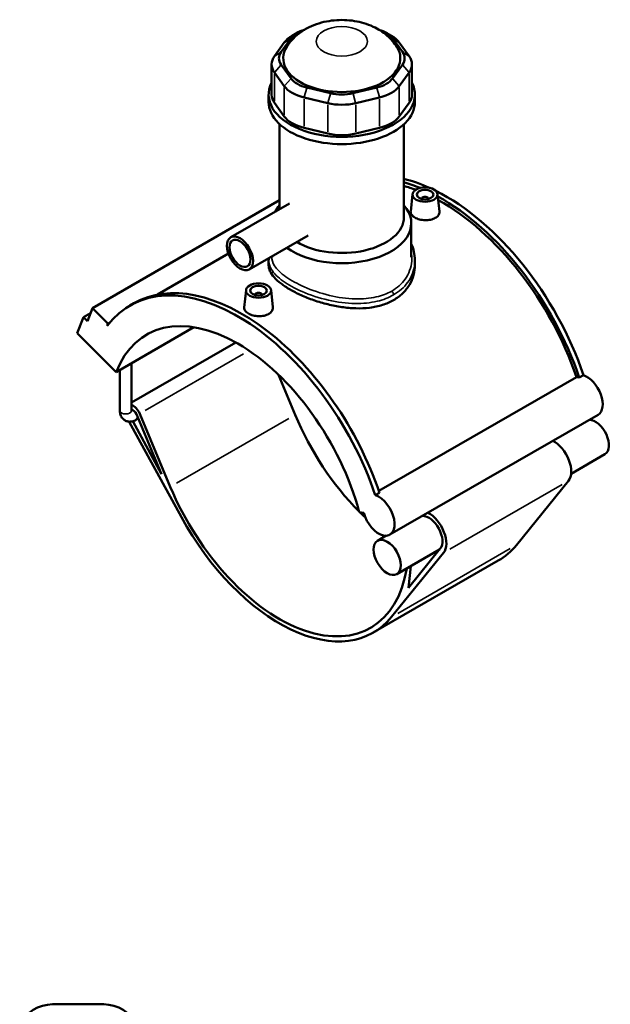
# Model space of a CAD drawing. Header units: inches. Extents: x -1.6 to 50.3, y -2 to 48.9.
# Tile 8 of 8: x 36.4 to 50.3, y 25.8 to 48.9. Entities that reach past the tile are written whole.
import ezdxf

# ---------------------------------------------------------------- set-up
doc = ezdxf.new("R2010")
doc.units = ezdxf.units.IN
doc.header["$MEASUREMENT"] = 0
doc.layers.add('Visible (ANSI)', color=7, linetype='Continuous', lineweight=50)
doc.layers.add('Visible Narrow (ANSI)', color=7, linetype='Continuous', lineweight=35)

msp = doc.modelspace()

# ---------------------------------------------------------------- linework, layer by layer
at = {"layer": 'Visible (ANSI)'}
for p, q in [((42.549, 48.183), (42.781, 48.505)), ((42.928, 48.633), (42.806, 48.562)), ((45.023, 48.633), (45.146, 48.562)), ((45.171, 48.505), (45.402, 48.183)), ((42.622, 48.402), (42.39, 48.081)), ((45.561, 48.081), (45.33, 48.402)), ((42.325, 47.891), (42.325, 47.177)), ((42.781, 47.558), (42.549, 47.88)), ((45.402, 47.88), (45.171, 47.558)), ((45.627, 47.891), (45.627, 47.177)), ((42.39, 47.701), (42.622, 47.379)), ((45.33, 47.379), (45.561, 47.701)), ((43.712, 47.21), (43.153, 47.343)), ((44.798, 47.343), (44.239, 47.21)), ((42.254, 47.006), (42.254, 47.177)), ((43.088, 47.111), (43.646, 46.978)), ((44.305, 46.978), (44.864, 47.111)), ((45.698, 47.006), (45.698, 47.177)), ((42.622, 46.665), (42.39, 46.987)), ((45.561, 46.987), (45.33, 46.665)), ((42.512, 44.484), (42.512, 46.484)), ((43.646, 46.264), (43.088, 46.397)), ((44.864, 46.397), (44.305, 46.264)), ((45.439, 44.296), (45.439, 46.484)), ((45.641, 44.837), (45.598, 44.431)), ((45.857, 44.73), (45.857, 44.723)), ((46.015, 44.73), (46.015, 44.723)), ((46.231, 44.837), (46.274, 44.432)), ((42.512, 44.695), (38.104, 42.156)), ((42.747, 44.619), (41.362, 43.822)), ((45.612, 43.352), (45.612, 44.155)), ((43.181, 43.865), (41.796, 43.068)), ((41.306, 43.438), (39.634, 42.475)), ((42.34, 43.352), (42.34, 43.381)), ((42.254, 43.28), (42.254, 43.172)), ((45.698, 43.28), (45.698, 43.172)), ((41.721, 42.58), (41.677, 42.173)), ((41.937, 42.465), (41.937, 42.473)), ((42.094, 42.465), (42.094, 42.473)), ((42.31, 42.58), (42.354, 42.175)), ((37.987, 41.853), (38.104, 42.156)), ((38.104, 42.156), (38.47, 41.791)), ((38.984, 42.216), (39.082, 42.272)), ((37.75, 41.565), (37.895, 41.944)), ((38.058, 42.038), (37.895, 41.944)), ((37.895, 41.944), (37.987, 41.853)), ((38.47, 41.791), (38.45, 41.74)), ((38.508, 41.814), (38.47, 41.791)), ((38.665, 40.653), (40.495, 41.707)), ((37.75, 41.565), (38.665, 40.653)), ((41.48, 41.347), (39.027, 39.935)), ((39.027, 39.746), (39.027, 40.861)), ((38.751, 39.746), (38.751, 40.702)), ((42.483, 40.591), (42.878, 39.647)), ((44.848, 37.857), (49.499, 40.536)), ((49.568, 40.521), (49.666, 40.578)), ((39.143, 39.659), (39.732, 38.25)), ((39.938, 37.954), (39.22, 39.672)), ((50.009, 39.65), (45.108, 36.828)), ((38.972, 39.485), (40.199, 37.239)), ((39.732, 38.25), (39.053, 39.494)), ((39.185, 39.559), (39.129, 39.527)), ((50.172, 38.721), (49.375, 38.262)), ((49.312, 38.093), (48.087, 36.584)), ((44.765, 37.756), (44.863, 37.812)), ((44.386, 37.358), (44.492, 37.342)), ((45.024, 36.804), (44.819, 36.685)), ((45.147, 34.891), (46.372, 36.4)), ((46.276, 36.477), (45.271, 35.899)), ((46.295, 36.501), (45.546, 35.579)), ((47.659, 36.216), (44.718, 34.523)), ((45.546, 35.579), (45.6, 36.088)), ((37.169, 25.78), (38.372, 25.78))]:
    msp.add_line(p, q, dxfattribs=at)
for centre, start, end in [((37.169, 24.919), 90, 154.3197), ((38.372, 24.919), 25.6803, 90)]:
    msp.add_arc(centre, 0.861, start, end, dxfattribs=at)
for centre, major_axis, ratio, start_param, end_param in [((43.417, 48.353), (-0.689, 0), 0.575862, 5.191425, 5.890486), ((44.534, 48.353), (0.689, 0), 0.575862, 0.392699, 1.091761), ((43.417, 48.213), (-0.861, 0), 0.575862, 5.50164, 5.890486), ((44.534, 48.213), (-0.861, 0), 0.575862, 3.534292, 3.923138), ((43.976, 48.032), (-1.378, 0), 0.575862, 5.937655, 9.770308), ((43.186, 48.032), (-0.689, 0), 0.575862, 5.890486, 6.675884), ((44.766, 48.032), (0.689, 0), 0.575862, 5.890486, 6.675884), ((43.186, 47.891), (-0.861, 0), 0.575862, 5.890486, 6.675884), ((44.766, 47.891), (0.861, 0), 0.575862, 5.890486, 6.675884), ((43.417, 47.71), (-0.689, 0), 0.575862, 0.392699, 1.178097), ((44.534, 47.71), (0.689, 0), 0.575862, 5.105088, 5.890486), ((43.976, 47.177), (-1.722, 0), 0.575862, 5.99515, 9.712813), ((43.417, 47.569), (0.861, 0), 0.575862, 3.534292, 4.31969), ((44.534, 47.569), (0.861, 0), 0.575862, 5.105088, 5.890486), ((43.186, 47.177), (-0.861, 0), 0.575862, 0, 0.392699), ((43.976, 47.577), (-0.689, 0), 0.575862, 1.178097, 1.963495), ((44.766, 47.177), (0.861, 0), 0.575862, 5.890486, 6.283185), ((43.976, 47.006), (-1.722, 0), 0.575862, 0, 3.141593), ((43.976, 47.436), (0.861, 0), 0.575862, 4.31969, 5.105088), ((43.417, 46.855), (-0.861, 0), 0.575862, 0.392699, 1.178097), ((44.534, 46.855), (0.861, 0), 0.575862, 5.105088, 5.890486), ((43.976, 46.722), (-0.861, 0), 0.575862, 1.178097, 1.963495), ((46.426, 40.624), (-2.542, 4.414), 0.578093, 5.606443, 5.777118), ((46.328, 40.567), (2.542, -4.414), 0.578093, 2.49986, 2.607344), ((46.328, 40.567), (-2.492, 4.328), 0.578093, 5.673768, 5.75403), ((45.936, 44.73), (-0.0787, 0), 0.575862, 2.972903, 6.451874), ((46.426, 40.624), (-2.542, 4.414), 0.578093, 4.381208, 5.566317), ((46.328, 40.567), (2.542, -4.414), 0.578093, 1.239616, 2.383533), ((43.976, 44.155), (-1.636, 0), 0.575862, 5.820231, 5.993086), ((43.976, 44.155), (1.636, 0), 0.575862, 3.800436, 6.74614), ((46.328, 40.567), (-2.492, 4.328), 0.578093, 4.384141, 5.522998), ((43.976, 44.296), (1.464, 0), 0.575862, 3.904025, 6.283185), ((41.526, 37.802), (-2.542, 4.414), 0.578093, 4.381208, 6.523097), ((41.624, 37.858), (-2.542, 4.414), 0.578093, 4.381208, 6.283185), ((42.016, 42.473), (-0.0787, 0), 0.575862, 2.972903, 6.451874), ((41.526, 37.802), (-2.148, 3.731), 0.578093, 4.27799, 6.721451), ((49.646, 40.053), (-0.264, 0.459), 0.578093, 5.711017, 5.901862), ((49.744, 40.109), (0.264, -0.459), 0.578093, 0, 2.569424), ((39.061, 39.646), (-0.133, 0.231), 0.578093, 4.496002, 5.679479), ((39.061, 39.646), (0.069, -0.119), 0.578093, 1.35441, 2.711868), ((45.446, 40.059), (2.148, -3.731), 0.578093, 4.496002, 5.142703), ((49.945, 39.114), (-0.226, 0.393), 0.578093, 3.141593, 5.979743), ((48.965, 38.549), (0.291, -0.505), 0.578093, 0.21807, 2.408108), ((42.506, 38.366), (2.148, -3.731), 0.578093, 4.496002, 6.897385), ((44.844, 37.287), (0.264, -0.459), 0.578093, 4.27799, 8.852609), ((45.446, 40.059), (2.148, -3.731), 0.578093, 5.149022, 5.194513), ((46.025, 36.856), (0.291, -0.505), 0.578093, 0.21807, 2.408108), ((42.506, 38.366), (2.213, -3.843), 0.578093, 4.673116, 6.501255), ((46.025, 36.856), (0.226, -0.393), 0.578093, 0.21807, 2.83815), ((45.446, 40.059), (2.213, -3.843), 0.578093, 0, 0.21807)]:
    msp.add_ellipse(centre, major_axis=major_axis, ratio=ratio, start_param=start_param, end_param=end_param, dxfattribs=at)
for centre, major_axis, ratio in [((45.936, 44.827), (-0.295, 0), 0.575862), ((45.936, 44.827), (0.197, 0), 0.575862), ((41.579, 43.445), (-0.217, 0.377), 0.578093), ((41.579, 43.445), (-0.174, 0.302), 0.578093), ((42.016, 42.569), (0.295, 0), 0.575862), ((42.016, 42.569), (0.197, 0), 0.575862), ((45.045, 36.292), (-0.226, 0.393), 0.578093)]:
    msp.add_ellipse(centre, major_axis=major_axis, ratio=ratio, dxfattribs=at)
for points, knots in [([(45.272, 48.3), (45.205, 48.407), (45.127, 48.493), (44.94, 48.657), (44.829, 48.725), (44.572, 48.844), (44.425, 48.886), (44.118, 48.936), (43.957, 48.941), (43.636, 48.91), (43.476, 48.875), (43.166, 48.753), (43.015, 48.668), (42.803, 48.47), (42.737, 48.392), (42.68, 48.3)], [1.130928, 1.130928, 1.130928, 1.130928, 1.366693, 1.366693, 1.67598, 1.67598, 2.080802, 2.080802, 2.519755, 2.519755, 2.958678, 2.958678, 3.377798, 3.377798, 3.581461, 3.581461, 3.581461, 3.581461]), ([(46.176, 44.277), (46.146, 44.259), (46.108, 44.245), (46.024, 44.227), (45.979, 44.223), (45.893, 44.226), (45.848, 44.232), (45.765, 44.254), (45.727, 44.269), (45.666, 44.304), (45.64, 44.325), (45.606, 44.371), (45.597, 44.396), (45.597, 44.423), (45.597, 44.427), (45.598, 44.431)], [0, 0, 0, 0, 0.324424, 0.324424, 0.648848, 0.648848, 0.973051, 0.973051, 1.297254, 1.297254, 1.621457, 1.621457, 1.94566, 1.94566, 1.997739, 1.997739, 1.997739, 1.997739]), ([(46.274, 44.432), (46.274, 44.428), (46.275, 44.424), (46.275, 44.394), (46.266, 44.366), (46.232, 44.316), (46.206, 44.294), (46.176, 44.277)], [4.4871136, 4.4871136, 4.4871136, 4.4871136, 4.5401694, 4.5401694, 4.8645936, 4.8645936, 5.1890178, 5.1890178, 5.1890178, 5.1890178]), ([(45.612, 43.667), (45.638, 43.611), (45.658, 43.552), (45.689, 43.422), (45.698, 43.351), (45.698, 43.28)], [35.229681, 35.229681, 35.229681, 35.229681, 35.83854, 35.83854, 36.548301, 36.548301, 36.548301, 36.548301]), ([(45.193, 42.344), (45.116, 42.299), (45.029, 42.261), (44.84, 42.201), (44.738, 42.179), (44.526, 42.153), (44.416, 42.149), (44.194, 42.154), (44.083, 42.165), (43.868, 42.196), (43.757, 42.218), (43.536, 42.273), (43.425, 42.306), (43.213, 42.379), (43.111, 42.42), (42.922, 42.505), (42.835, 42.55), (42.681, 42.639), (42.609, 42.686), (42.482, 42.782), (42.427, 42.832), (42.34, 42.931), (42.307, 42.98), (42.264, 43.078), (42.254, 43.126), (42.254, 43.172)], [0, 0, 0, 0, 0.831471, 0.831471, 1.662942, 1.662942, 2.494413, 2.494413, 3.325883, 3.325883, 4.156909, 4.156909, 4.987935, 4.987935, 5.818961, 5.818961, 6.649986, 6.649986, 7.481012, 7.481012, 8.312038, 8.312038, 9.143063, 9.143063, 9.974089, 9.974089, 9.974089, 9.974089]), ([(45.698, 43.172), (45.698, 43.095), (45.688, 43.014), (45.644, 42.856), (45.611, 42.778), (45.524, 42.632), (45.469, 42.563), (45.343, 42.442), (45.271, 42.388), (45.193, 42.344)], [23.274061, 23.274061, 23.274061, 23.274061, 24.105532, 24.105532, 24.937003, 24.937003, 25.768474, 25.768474, 26.599945, 26.599945, 26.599945, 26.599945]), ([(42.256, 42.019), (42.225, 42.002), (42.187, 41.987), (42.104, 41.969), (42.058, 41.966), (41.973, 41.968), (41.928, 41.974), (41.845, 41.996), (41.806, 42.012), (41.746, 42.046), (41.72, 42.068), (41.685, 42.114), (41.677, 42.139), (41.677, 42.166), (41.677, 42.17), (41.677, 42.173)], [2.594509, 2.594509, 2.594509, 2.594509, 2.918933, 2.918933, 3.243357, 3.243357, 3.56756, 3.56756, 3.891763, 3.891763, 4.215966, 4.215966, 4.540169, 4.540169, 4.592248, 4.592248, 4.592248, 4.592248]), ([(42.354, 42.175), (42.354, 42.17), (42.354, 42.166), (42.355, 42.136), (42.346, 42.109), (42.312, 42.059), (42.286, 42.036), (42.256, 42.019)], [7.0816225, 7.0816225, 7.0816225, 7.0816225, 7.1346783, 7.1346783, 7.4591025, 7.4591025, 7.7835268, 7.7835268, 7.7835268, 7.7835268]), ([(38.751, 39.746), (38.751, 39.712), (38.756, 39.679), (38.777, 39.614), (38.794, 39.583), (38.837, 39.536), (38.86, 39.519), (38.909, 39.496), (38.935, 39.489), (38.988, 39.483), (39.015, 39.486), (39.073, 39.499), (39.102, 39.511), (39.129, 39.527)], [1.570796, 1.570796, 1.570796, 1.570796, 1.884956, 1.884956, 2.179347, 2.179347, 2.401661, 2.401661, 2.611223, 2.611223, 2.846829, 2.846829, 3.141593, 3.141593, 3.141593, 3.141593]), ([(39.027, 39.746), (39.027, 39.74), (39.027, 39.737), (39.028, 39.734), (39.028, 39.733), (39.028, 39.733)], [1.5707963, 1.5707963, 1.5707963, 1.5707963, 1.7630314, 1.7630314, 1.8785431, 1.8785431, 1.8785431, 1.8785431])]:
    msp.add_open_spline(points, degree=3, knots=knots, dxfattribs=at)
msp.add_open_spline([(42.254, 43.28), (42.254, 43.298), (42.255, 43.316), (42.257, 43.334)], degree=3, dxfattribs=at)
at = {"layer": 'Visible Narrow (ANSI)'}
for p, q in [((42.773, 48.5), (42.63, 48.407)), ((45.179, 48.5), (45.322, 48.407)), ((42.541, 48.178), (42.398, 48.086)), ((45.41, 48.178), (45.553, 48.086)), ((42.541, 47.871), (42.398, 47.71)), ((45.41, 47.871), (45.553, 47.71)), ((42.39, 47.023), (42.39, 47.665)), ((42.773, 47.549), (42.63, 47.388)), ((45.179, 47.549), (45.322, 47.388)), ((45.561, 47.665), (45.561, 47.023)), ((42.622, 47.344), (42.622, 46.701)), ((43.15, 47.332), (43.091, 47.123)), ((44.801, 47.332), (44.861, 47.123)), ((45.33, 46.701), (45.33, 47.344)), ((43.088, 46.433), (43.088, 47.075)), ((43.709, 47.199), (43.65, 46.989)), ((44.243, 47.199), (44.302, 46.989)), ((44.864, 47.075), (44.864, 46.433)), ((43.646, 46.942), (43.646, 46.3)), ((44.305, 46.3), (44.305, 46.942)), ((41.665, 41.079), (39.348, 39.746)), ((42.731, 39.563), (40.085, 38.039)), ((49.165, 38.008), (46.519, 36.484)), ((47.94, 36.5), (45.294, 34.976))]:
    msp.add_line(p, q, dxfattribs=at)
msp.add_ellipse((43.976, 48.431), major_axis=(-0.602, 0), ratio=0.575862, dxfattribs=at)
for centre, major_axis, ratio, start_param, end_param in [((45.133, 42.502), (-0.043, 0.0746), 0.578093, 3.991162, 5.111441), ((38.889, 39.746), (0.138, 0), 0.575862, 3.298672, 6.126106), ((39.061, 39.646), (0.069, -0.119), 0.578093, 0.06772, 1.286689)]:
    msp.add_ellipse(centre, major_axis=major_axis, ratio=ratio, start_param=start_param, end_param=end_param, dxfattribs=at)
for points, knots in [([(45.152, 42.558), (45.044, 42.496), (44.921, 42.449), (44.633, 42.382), (44.465, 42.368), (44.093, 42.378), (43.888, 42.408), (43.478, 42.506), (43.275, 42.575), (42.927, 42.728), (42.78, 42.809), (42.54, 42.978), (42.449, 43.066), (42.346, 43.227), (42.324, 43.3), (42.326, 43.373)], [13.290474, 13.290474, 13.290474, 13.290474, 14.464945, 14.464945, 15.829606, 15.829606, 17.393462, 17.393462, 19.043409, 19.043409, 20.546214, 20.546214, 22.076117, 22.076117, 23.35695, 23.35695, 23.35695, 23.35695]), ([(45.612, 43.482), (45.625, 43.409), (45.629, 43.335), (45.61, 43.112), (45.557, 42.965), (45.387, 42.727), (45.28, 42.632), (45.152, 42.558)], [36.031939, 36.031939, 36.031939, 36.031939, 36.833354, 36.833354, 38.471552, 38.471552, 39.871422, 39.871422, 39.871422, 39.871422]), ([(42.254, 43.28), (42.254, 43.208), (42.276, 43.137), (42.377, 42.973), (42.47, 42.88), (42.717, 42.704), (42.87, 42.62), (43.231, 42.464), (43.443, 42.394), (43.87, 42.297), (44.084, 42.268), (44.472, 42.262), (44.648, 42.279), (44.951, 42.352), (45.08, 42.402), (45.193, 42.467)], [-23.257847, -23.257847, -23.257847, -23.257847, -22.076117, -22.076117, -20.546214, -20.546214, -19.043409, -19.043409, -17.393462, -17.393462, -15.829606, -15.829606, -14.464945, -14.464945, -13.290474, -13.290474, -13.290474, -13.290474]), ([(45.193, 42.467), (45.329, 42.545), (45.441, 42.645), (45.622, 42.892), (45.679, 43.044), (45.696, 43.226), (45.698, 43.253), (45.698, 43.28)], [-39.871422, -39.871422, -39.871422, -39.871422, -38.471552, -38.471552, -36.833354, -36.833354, -36.548301, -36.548301, -36.548301, -36.548301])]:
    msp.add_open_spline(points, degree=3, knots=knots, dxfattribs=at)

doc.saveas('drawing.dxf')
